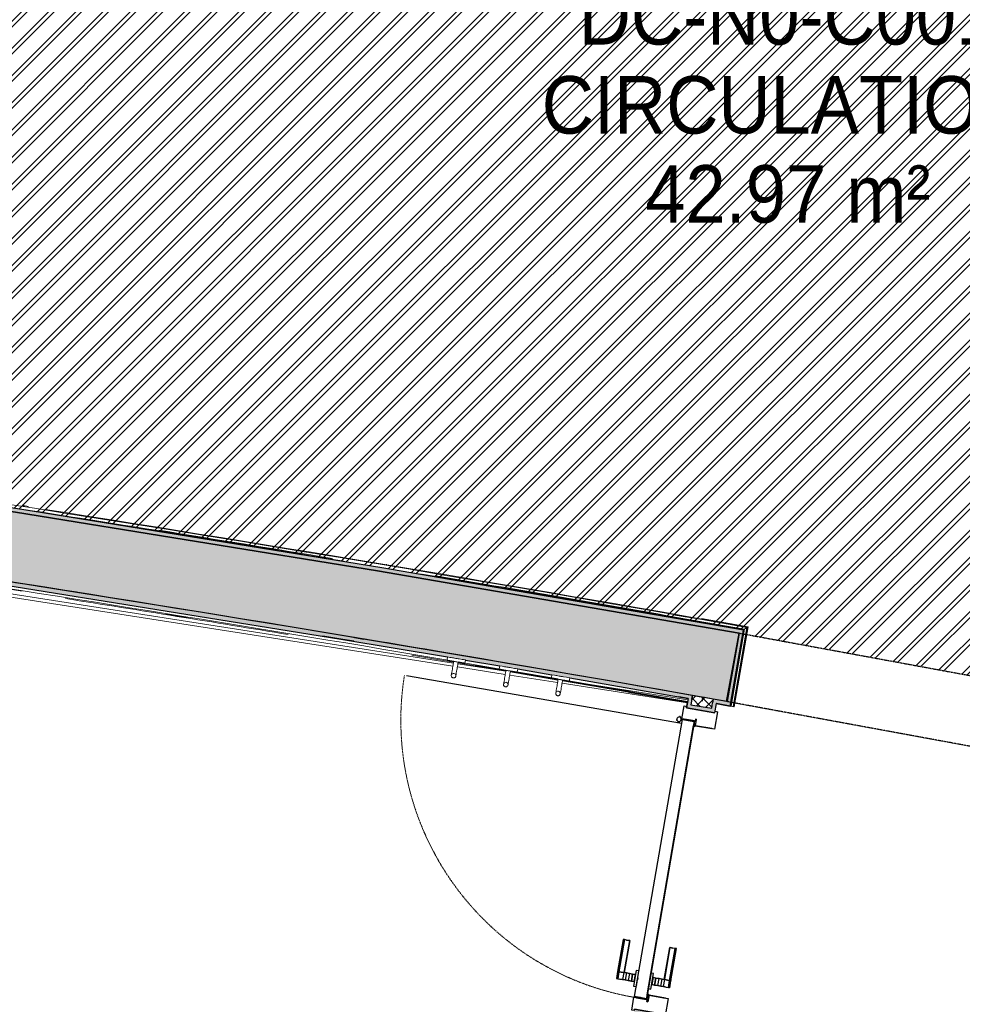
# Model space of a CAD drawing. Header units: centimetres. Extents: x -2631 to 8345, y -3715 to 485.
# Tile 21 of 82: x -122 to 190, y -2578 to -2252. Entities that reach past the tile are written whole.
import ezdxf

# ---------------------------------------------------------------- set-up
doc = ezdxf.new("R2010")
doc.units = ezdxf.units.CM
doc.linetypes.add('Tiret', pattern=[0.25, 0.125, -0.125])
doc.linetypes.add('Tiret_2_', pattern=[0.25, 0.125, -0.125])
for name, color, linetype, lineweight in [('0-1', 7, 'Continuous', 5), ('A-DOOR', 7, 'Continuous', 25), ('A-DOOR-FRAM', 7, 'Continuous', 25), ('ANNOTATIONS-1', 7, 'Continuous', 25), ('ANNOTATIONS-2', 7, 'Continuous', 18), ('EQUI_SPE', 7, 'Continuous', 18), ('HACHURE_C-3', 7, 'Continuous', 18), ('MOBILIER', 7, 'Continuous', 18), ('MUR_C', 7, 'Continuous', 25), ('PORTE', 7, 'Continuous', 25), ('PORTE-1', 7, 'Continuous', 18), ('PORTE-Cadre-meneau', 7, 'Continuous', 25), ('PORTE-panneau', 7, 'Continuous', 25), ('SERRU', 7, 'Continuous', 18), ('SERRU-traverse', 7, 'Continuous', 18), ('SOL', 7, 'Continuous', 25)]:
    doc.layers.add(name, color=color, linetype=linetype, lineweight=lineweight)
for name, color, linetype, lineweight, true_color in [('ANNOTATIONS-4', 6, 'Continuous', 18, 0xff00ff), ('ETIQUETTE-1', 9, 'Continuous', 30, 0x808080), ('HACHURE_C-1', 7, 'Continuous', 25, 0xdadada), ('HACHURE_C-2', 7, 'Continuous', 5, 0xdadada), ('HACHURE_C-4', 7, 'Continuous', 25, 0x787878), ('PORTE-2', 7, 'Tiret', 18, 0x000080), ('PORTE-8', 5, 'Continuous', 25, 0x0000ff), ('PORTE-9', 5, 'Tiret_2_', 25, 0x0000ff)]:
    doc.layers.add(name, color=color, linetype=linetype, lineweight=lineweight, true_color=true_color)
doc.styles.add('Arial', font='arial.ttf', dxfattribs={"width": 0.9, "height": 19})

# ---------------------------------------------------------------- blocks, each defined once
blk = doc.blocks.new('PRT_SIMPLE_HUI_58x68x48 - PRT_BOIS_1V_930x2040x40-552383-2021_015_1114_DCE_1_50_Sols Chape')
at = {"layer": 'ANNOTATIONS-1'}
h = blk.add_hatch(color=256, dxfattribs=at)
h.paths.add_polyline_path([(-48.38, 0.97), (-48.38, 1.28), (-50.01, 1.45), (-50.05, 1.45), (-50.03, 1.32), (-49.57, 1.32), (-48.51, 1.17), (-48.45, 1.07)])
h.paths.add_polyline_path([(-50.85, 0.8), (-48.85, 0.8), (-48.38, 0.97), (-48.51, 1.06), (-48.87, 0.93), (-50.52, 0.97), (-50.52, 1.02), (-50.2, 1.08), (-50.2, 1.15), (-50.85, 1.15), (-50.85, 0.87)])
h = blk.add_hatch(color=256, dxfattribs=at)
h.paths.add_polyline_path([(41.38, 0.97), (41.89, 0.8), (43.85, 0.8), (43.85, 1.15), (43.2, 1.15), (43.22, 1.02), (43.52, 1.02), (43.52, 0.93), (41.82, 0.95), (41.51, 1.06)])
h.paths.add_polyline_path([(41.38, 0.97), (41.51, 1.17), (42.61, 1.32), (43.05, 1.32), (43.05, 1.45), (42.3, 1.41), (41.38, 1.28), (41.38, 1.04)])
at = {"layer": 'A-DOOR'}
for p, q in [((-49.95, 5.45), (43.05, 5.45)), ((-49.95, 1.45), (-49.95, 5.45)), ((43.05, 5.45), (43.05, 1.45)), ((43.05, 1.45), (-49.95, 1.45))]:
    blk.add_line(p, q, dxfattribs=at)
at = {"layer": 'A-DOOR-FRAM'}
for p, q in [((-54.5, 5.6), (-50.2, 5.6)), ((-54.5, 4.75), (-54.5, 5.6)), ((-54.04, 4.75), (-54.5, 4.75)), ((-54.04, -4.75), (-54.04, 4.75)), ((-50.2, 5.6), (-50.2, 1.15)), ((43.2, 5.6), (47.5, 5.6)), ((43.2, 1.15), (43.2, 5.6)), ((47.03, 4.75), (47.03, -4.75)), ((47.5, 4.75), (47.03, 4.75)), ((47.5, 5.6), (47.5, 4.75)), ((-50.85, 1.15), (-50.85, 0.8)), ((-50.2, 1.15), (-50.85, 1.15)), ((-50.85, 0.8), (-48.7, 0.8)), ((-48.7, 0.8), (-48.7, -5.6)), ((41.7, -5.6), (41.7, 0.8)), ((41.7, 0.8), (43.85, 0.8)), ((43.85, 1.15), (43.2, 1.15)), ((43.85, 0.8), (43.85, 1.15)), ((-54.5, -4.75), (-54.04, -4.75)), ((-54.5, -5.6), (-54.5, -4.75)), ((-48.7, -5.6), (-54.5, -5.6)), ((47.5, -5.6), (41.7, -5.6)), ((47.03, -4.75), (47.5, -4.75)), ((47.5, -4.75), (47.5, -5.6))]:
    blk.add_line(p, q, dxfattribs=at)
at = {"layer": 'ANNOTATIONS-2'}
for p, q in [((-50.85, 1.15), (-50.2, 1.15)), ((-50.85, 0.8), (-50.85, 1.15)), ((-48.85, 0.8), (-50.85, 0.8)), ((-50.52, 1.02), (-50.52, 0.93)), ((-50.2, 1.02), (-50.52, 1.02)), ((-50.52, 0.93), (-48.87, 0.93)), ((-50.2, 1.15), (-50.2, 1.02)), ((-50.05, 1.45), (-49.6, 1.45)), ((-50.05, 1.32), (-50.05, 1.45)), ((-49.61, 1.32), (-50.05, 1.32)), ((-48.51, 1.17), (-49.61, 1.32)), ((-49.6, 1.45), (-48.38, 1.28)), ((-48.87, 0.93), (-48.51, 1.06)), ((-48.38, 0.97), (-48.85, 0.8)), ((-48.51, 1.06), (-48.51, 1.17)), ((-48.38, 1.28), (-48.38, 0.97)), ((41.38, 1.28), (42.6, 1.45)), ((41.38, 0.97), (41.38, 1.28)), ((41.85, 0.8), (41.38, 0.97)), ((42.61, 1.32), (41.51, 1.17)), ((41.51, 1.17), (41.51, 1.06)), ((41.51, 1.06), (41.87, 0.93)), ((43.85, 0.8), (41.85, 0.8)), ((41.87, 0.93), (43.52, 0.93)), ((42.6, 1.45), (43.05, 1.45)), ((43.05, 1.32), (42.61, 1.32)), ((43.05, 1.45), (43.05, 1.32)), ((43.2, 1.15), (43.85, 1.15)), ((43.2, 1.02), (43.2, 1.15)), ((43.52, 1.02), (43.2, 1.02)), ((43.52, 0.93), (43.52, 1.02)), ((43.85, 1.15), (43.85, 0.8))]:
    blk.add_line(p, q, dxfattribs=at)
at = {"layer": 'EQUI_SPE'}
for p, q in [((43.05, 5.45), (40.35, 5.45)), ((43.05, 4.05), (43.05, 5.45))]:
    blk.add_line(p, q, dxfattribs=at)
at = {"layer": 'PORTE'}
for p, q in [((-42.71, 12.4), (-45.06, 12.4)), ((-45.06, 12.4), (-45.06, 12.35)), ((-45.06, 12.35), (-45.06, 11.94)), ((-45.06, 12.35), (-45.06, 11.94)), ((-42.71, 12.35), (-45.06, 12.35)), ((-42.71, 12.35), (-45.06, 12.35)), ((-45.06, 11.94), (-45.06, 11.23)), ((-45.06, 11.94), (-45.06, 11.23)), ((-42.71, 11.94), (-45.06, 11.94)), ((-45.06, 10.3), (-45.06, 11.23)), ((-45.06, 11.23), (-45.06, 10.3)), ((-45.06, 9.46), (-45.06, 10.3)), ((-45.06, 10.3), (-45.06, 9.46)), ((-42.71, 10.3), (-45.06, 10.3)), ((-42.71, 10.3), (-45.06, 10.3)), ((-31.96, 12.4), (-42.71, 12.4)), ((-42.71, 12.4), (-42.71, 12.35)), ((-42.71, 12.35), (-42.71, 12.4)), ((-42.71, 12.35), (-42.71, 11.94)), ((-42.71, 12.35), (-42.71, 11.94)), ((-31.96, 12.35), (-42.71, 12.35)), ((-31.96, 12.35), (-42.71, 12.35)), ((-42.71, 11.94), (-42.71, 12.35)), ((-42.71, 11.94), (-42.71, 12.35)), ((-42.71, 11.94), (-42.71, 11.23)), ((-42.71, 11.94), (-42.71, 11.23)), ((-31.96, 11.94), (-42.71, 11.94)), ((-42.71, 11.23), (-42.71, 11.94)), ((-42.71, 11.23), (-42.71, 11.94)), ((-42.71, 10.3), (-42.71, 11.23)), ((-42.71, 11.23), (-42.71, 10.3)), ((-42.71, 10.3), (-42.71, 11.23)), ((-42.71, 11.23), (-42.71, 10.3)), ((-42.71, 10.3), (-42.71, 10.18)), ((-42.71, 10.18), (-42.71, 10.3)), ((-31.96, 10.3), (-42.71, 10.3)), ((-31.96, 10.3), (-42.71, 10.3)), ((-42.71, 9.46), (-42.71, 10.3)), ((-42.71, 10.3), (-42.71, 9.46)), ((-31.96, 10.18), (-42.71, 10.18)), ((-42.71, 10.18), (-31.96, 10.18)), ((-31.96, 12.35), (-31.96, 12.4)), ((-31.96, 11.94), (-31.96, 12.35)), ((-31.96, 11.94), (-31.96, 12.35)), ((-31.96, 11.23), (-31.96, 11.94)), ((-31.96, 11.23), (-31.96, 11.94)), ((-31.96, 10.3), (-31.96, 11.23)), ((-31.96, 11.23), (-31.96, 10.3)), ((-31.96, 10.3), (-31.96, 10.18)), ((-31.96, 10.18), (-31.96, 10.3)), ((-45.06, 8.42), (-45.06, 9.46)), ((-45.06, 9.46), (-45.06, 8.42)), ((-42.71, 9.46), (-45.06, 9.46)), ((-42.71, 9.46), (-45.06, 9.46)), ((-45.06, 7.34), (-45.06, 8.42)), ((-45.06, 8.42), (-45.06, 7.34)), ((-42.71, 8.42), (-45.06, 8.42)), ((-42.71, 8.42), (-45.06, 8.42)), ((-45.06, 7.34), (-45.06, 6.5)), ((-45.06, 6.5), (-45.06, 7.34)), ((-42.71, 7.34), (-45.06, 7.34)), ((-45.06, 7.34), (-42.71, 7.34)), ((-42.71, 8.42), (-42.71, 9.46)), ((-42.71, 9.46), (-42.71, 8.42)), ((-42.71, 7.34), (-42.71, 8.42)), ((-42.71, 8.42), (-42.71, 7.34)), ((-42.71, 7.34), (-42.71, 6.5)), ((-42.71, 6.5), (-42.71, 7.34)), ((-49.95, 4.25), (-49.95, 4)), ((-49.95, 2.65), (-49.95, 4.25)), ((-49.95, 4), (-49.95, 2.9)), ((-49.95, 3.92), (-49.95, 3.63)), ((-49.95, 3.45), (-49.95, 3.82)), ((-49.95, 3.4), (-49.95, 3.5)), ((-49.95, 3.15), (-49.95, 3.45)), ((-49.95, 3.27), (-49.95, 2.98)), ((-46.56, 6.35), (-46.56, 5.45)), ((-41.34, 6.35), (-46.56, 6.35)), ((-41.34, 6.35), (-46.56, 6.35)), ((-46.56, 6.35), (-46.56, 5.45)), ((-41.34, 6.35), (-46.56, 6.35)), ((-41.34, 6.35), (-46.56, 6.35)), ((-46.56, 5.45), (-45.85, 5.45)), ((-46.56, 5.45), (-45.85, 5.45)), ((-46.56, 5.45), (-45.85, 5.45)), ((-46.56, 5.45), (-45.85, 5.45)), ((-45.8, 5.45), (-41.34, 5.45)), ((-45.8, 5.45), (-41.34, 5.45)), ((-45.8, 5.45), (-41.34, 5.45)), ((-45.8, 5.45), (-41.34, 5.45)), ((-45.06, 6.5), (-45.06, 6.4)), ((-45.06, 6.4), (-42.71, 6.4)), ((-44.3, 6.35), (-43.6, 6.35)), ((-44.3, 6.35), (-43.6, 6.35)), ((-43.6, 5.45), (-44.3, 5.45)), ((-43.6, 5.45), (-44.3, 5.45)), ((-42.71, 6.4), (-42.71, 6.5)), ((-41.34, 5.45), (-41.34, 6.35)), ((-41.34, 5.45), (-41.34, 6.35)), ((43.05, 4.25), (43.05, 2.65)), ((43.05, 4), (43.05, 4.25)), ((43.05, 2.9), (43.05, 4)), ((43.05, 3.63), (43.05, 3.92)), ((43.05, 3.82), (43.05, 3.45)), ((43.05, 3.5), (43.05, 3.4)), ((43.05, 3.45), (43.05, 3.34)), ((43.05, 3.31), (43.05, 3.15)), ((43.05, 2.98), (43.05, 3.27)), ((-49.95, 2.9), (-49.95, 2.65)), ((-46.56, 1.45), (-46.56, 0.55)), ((-41.34, 1.45), (-46.56, 1.45)), ((-41.34, 1.45), (-46.56, 1.45)), ((-46.56, 1.45), (-46.56, 0.55)), ((-41.34, 1.45), (-46.56, 1.45)), ((-41.34, 1.45), (-46.56, 1.45)), ((-46.56, 0.55), (-41.34, 0.55)), ((-46.56, 0.55), (-41.34, 0.55)), ((-46.56, 0.55), (-41.34, 0.55)), ((-46.56, 0.55), (-41.34, 0.55)), ((-42.71, 0.5), (-45.06, 0.5)), ((-45.06, 0.5), (-45.06, 0.4)), ((-45.06, -0.44), (-45.06, 0.4)), ((-45.06, 0.4), (-45.06, -0.44)), ((-44.3, 1.45), (-43.6, 1.45)), ((-44.3, 1.45), (-43.6, 1.45)), ((-43.6, 0.55), (-44.3, 0.55)), ((-43.6, 0.55), (-44.3, 0.55)), ((-42.71, 0.4), (-42.71, 0.5)), ((-42.71, -0.44), (-42.71, 0.4)), ((-42.71, 0.4), (-42.71, -0.44)), ((-41.34, 0.55), (-41.34, 1.45)), ((-41.34, 0.55), (-41.34, 1.45)), ((43.05, 2.65), (43.05, 2.9)), ((-45.06, -0.44), (-45.06, -1.52)), ((-45.06, -1.52), (-45.06, -0.44)), ((-45.06, -0.44), (-42.71, -0.44)), ((-42.71, -0.44), (-45.06, -0.44)), ((-45.06, -1.52), (-45.06, -2.56)), ((-45.06, -2.56), (-45.06, -1.52)), ((-45.06, -1.52), (-42.71, -1.52)), ((-45.06, -1.52), (-42.71, -1.52)), ((-45.06, -2.56), (-45.06, -3.4)), ((-45.06, -3.4), (-45.06, -2.56)), ((-45.06, -2.56), (-42.71, -2.56)), ((-45.06, -2.56), (-42.71, -2.56)), ((-42.71, -0.44), (-42.71, -1.52)), ((-42.71, -1.52), (-42.71, -0.47)), ((-42.71, -1.52), (-42.71, -2.56)), ((-42.71, -2.56), (-42.71, -1.52)), ((-42.71, -2.56), (-42.71, -3.4)), ((-42.71, -3.4), (-42.71, -2.56)), ((-45.06, -3.4), (-45.06, -4.33)), ((-45.06, -4.33), (-45.06, -3.4)), ((-45.06, -3.4), (-42.71, -3.4)), ((-45.06, -3.4), (-42.71, -3.4)), ((-45.06, -4.33), (-45.06, -5.04)), ((-45.06, -4.33), (-45.06, -5.04)), ((-45.06, -5.04), (-45.06, -5.45)), ((-45.06, -5.04), (-45.06, -5.45)), ((-45.06, -5.04), (-42.71, -5.04)), ((-45.06, -5.45), (-45.06, -5.5)), ((-45.06, -5.45), (-42.71, -5.45)), ((-45.06, -5.45), (-42.71, -5.45)), ((-45.06, -5.5), (-42.71, -5.5)), ((-42.71, -3.4), (-42.71, -3.28)), ((-42.71, -3.28), (-42.71, -3.4)), ((-42.71, -3.28), (-31.96, -3.28)), ((-31.96, -3.28), (-42.71, -3.28)), ((-42.71, -3.4), (-42.71, -4.33)), ((-42.71, -4.33), (-42.71, -3.4)), ((-42.71, -3.4), (-31.96, -3.4)), ((-42.71, -3.4), (-31.96, -3.4)), ((-42.71, -3.4), (-42.71, -4.33)), ((-42.71, -4.33), (-42.71, -3.4)), ((-42.71, -4.33), (-42.71, -5.04)), ((-42.71, -4.33), (-42.71, -5.04)), ((-42.71, -5.04), (-42.71, -4.33)), ((-42.71, -5.04), (-42.71, -4.33)), ((-42.71, -5.04), (-42.71, -5.45)), ((-42.71, -5.04), (-42.71, -5.45)), ((-42.71, -5.04), (-31.96, -5.04)), ((-42.71, -5.45), (-42.71, -5.04)), ((-42.71, -5.45), (-42.71, -5.04)), ((-42.71, -5.45), (-42.71, -5.5)), ((-42.71, -5.45), (-31.96, -5.45)), ((-42.71, -5.45), (-31.96, -5.45)), ((-42.71, -5.5), (-42.71, -5.45)), ((-42.71, -5.5), (-31.96, -5.5)), ((-31.96, -3.4), (-31.96, -3.28)), ((-31.96, -3.28), (-31.96, -3.4)), ((-31.96, -3.4), (-31.96, -4.33)), ((-31.96, -4.33), (-31.96, -3.4)), ((-31.96, -5.04), (-31.96, -4.33)), ((-31.96, -5.04), (-31.96, -4.33)), ((-31.96, -5.45), (-31.96, -5.04)), ((-31.96, -5.45), (-31.96, -5.04)), ((-31.96, -5.5), (-31.96, -5.45))]:
    blk.add_line(p, q, dxfattribs=at)
for radius, start, end in [(0.912, 159.6664, 180), (0.912, 159.6664, 180), (0.912, 168.0503, 180), (0.912, 168.0503, 180), (0.912, 168.0503, 180), (0.912, 168.0503, 180), (0.912, 168.0503, 180), (0.912, 168.0503, 180), (0.912, 180, 204.1792), (0.912, 180, 204.1792), (0.912, 180, 204.1792), (0.912, 180, 204.1792), (0.912, 180, 204.1792), (0.912, 180, 204.1792), (0.912, 180, 204.1792), (0.912, 180, 204.1792), (0.75, 360, 180), (0.75, 0, 180), (0.75, 180, 360), (0.75, 180, 326.4663), (0.912, 111.9887, 120), (0.912, 111.9887, 120), (0.75, 330, 0), (0.912, 335.8208, 0), (0.912, 335.8208, 0), (0.912, 335.8208, 0), (0.912, 335.8208, 0), (0.912, 335.8208, 0), (0.912, 335.8208, 0), (0.912, 335.8208, 0), (0.912, 335.8208, 0), (0.912, 240, 248.0113), (0.912, 240, 248.0113), (0.912, 240, 248.0113), (0.912, 240, 248.0113), (0.912, 240, 248.0113), (0.912, 240, 248.0113), (0.912, 240, 248.0113), (0.912, 240, 248.0113), (0.912, 291.9887, 300), (0.912, 291.9887, 300), (0.912, 291.9887, 300), (0.912, 291.9887, 300), (0.912, 291.9887, 300), (0.912, 291.9887, 300), (0.912, 291.9887, 300), (0.912, 291.9887, 300)]:
    blk.add_arc((42.9, 6.55), radius, start, end, dxfattribs=at)
at = {"layer": 'PORTE-2'}
blk.add_arc((42.8, 5.45), 93, 90.6808, 180, dxfattribs=at)
at = {"layer": 'PORTE-Cadre-meneau'}
for p, q in [((-54.5, 4.75), (-54.04, 4.75)), ((-54.04, 4.75), (-54.04, -4.68)), ((-50.2, 1.15), (-50.2, 4.75)), ((43.2, 4.75), (43.2, 1.15)), ((47.03, 4.75), (47.5, 4.75)), ((47.03, -4.68), (47.03, 4.75)), ((-50.85, 1.15), (-50.2, 1.15)), ((-50.85, 0.8), (-50.85, 1.15)), ((-48.7, 0.8), (-50.85, 0.8)), ((-48.7, -4.68), (-48.7, 0.8)), ((41.7, 0.8), (41.7, -4.68)), ((41.7, 0.8), (43.85, 0.8)), ((43.85, 1.15), (43.2, 1.15)), ((43.85, 1.15), (43.85, 0.8))]:
    blk.add_line(p, q, dxfattribs=at)
at = {"layer": 'PORTE-panneau'}
for p, q in [((41.7, 5.45), (41.7, 97.75)), ((-49.95, 2.65), (-49.95, 4.25)), ((43.05, 4.25), (43.05, 2.65)), ((43.05, 1.45), (-49.95, 1.45))]:
    blk.add_line(p, q, dxfattribs=at)
blk = doc.blocks.new('Garde-corps - Garde-corps-508898-2021_015_1114_DCE_1_50_Sols Chape')
at = {"layer": 'SERRU-traverse'}
for p, q in [((-118.78, -2413), (-120.96, -2412.66)), ((-120.05, -2412.97), (-120.71, -2412.86)), ((-0.45, -2432.17), (-0.49, -2432.16)), ((38.11, -2440.05), (28.96, -2438.61)), ((56.23, -2442.9), (49.5, -2441.84)), ((119.05, -2452.78), (94.8, -2448.96)), ((117.84, -2453.63), (97.96, -2450.51)), ((119.05, -2452.78), (103.62, -2450.04)), ((113.46, -2479.05), (117.84, -2453.63)), ((113.46, -2479.05), (117.84, -2453.63)), ((114.16, -2479.17), (118.66, -2453.05)), ((114.33, -2479.2), (118.86, -2452.91)), ((114.49, -2479.23), (119.05, -2452.78)), ((113.16, -2479), (117.49, -2453.87)), ((117.49, -2453.87), (113.16, -2479)), ((113.16, -2479), (113.85, -2479.12)), ((113.16, -2479), (113.46, -2479.05)), ((114.16, -2479.17), (113.46, -2479.05)), ((113.85, -2479.12), (114.49, -2479.23)), ((114.33, -2479.2), (114.16, -2479.17)), ((114.33, -2479.2), (114.49, -2479.23))]:
    blk.add_line(p, q, dxfattribs=at)
at = {"layer": 'SERRU-traverse', "flags": 128}
for points in [[(117.49, -2453.87), (117.9, -2453.59), (118.3, -2453.3)], [(118.66, -2453.05), (118.25, -2453.34), (117.84, -2453.63)]]:
    blk.add_lwpolyline(points, dxfattribs=at)
at = {"layer": 'SERRU-traverse'}
for radius, start, end in [(11800.64, 79.92167, 83.454356), (11799.62, 80.580755, 81.627467), (11799.62, 80.580755, 81.627467), (11800.81, 79.920828, 81.063188), (11799.92, 80.596188, 80.878383), (11799.62, 79.926561, 80.449917), (11799.62, 80.321044, 80.449917), (11799.92, 79.925111, 80.427587), (11799.62, 79.926561, 80.314611)]:
    blk.add_arc((-1946.38, -14071.6), radius, start, end, dxfattribs=at)
for points, knots in [([(117.84, -2453.63), (117.84, -2453.63), (117.84, -2453.63), (117.83, -2453.63), (117.83, -2453.64), (117.82, -2453.64), (117.81, -2453.65), (117.8, -2453.65), (117.79, -2453.66), (117.78, -2453.67), (117.77, -2453.68), (117.76, -2453.69), (117.74, -2453.69), (117.73, -2453.7), (117.72, -2453.71), (117.7, -2453.72), (117.69, -2453.73), (117.67, -2453.75), (117.65, -2453.76), (117.61, -2453.79), (117.56, -2453.82), (117.51, -2453.86), (117.49, -2453.87)], [0, 0, 0, 0, 0.071429, 0.107143, 0.142857, 0.178571, 0.214286, 0.25, 0.285714, 0.321429, 0.357143, 0.392857, 0.428571, 0.464286, 0.5, 0.535714, 0.571429, 0.607143, 0.642857, 0.714286, 0.857143, 1, 1, 1, 1]), ([(119.05, -2452.78), (119.05, -2452.78), (119.05, -2452.78), (119.04, -2452.78), (119.03, -2452.79), (119.01, -2452.8), (119, -2452.81), (118.98, -2452.83), (118.96, -2452.84), (118.93, -2452.86), (118.91, -2452.87), (118.89, -2452.89), (118.87, -2452.9), (118.86, -2452.91)], [0.075, 0.075, 0.075, 0.075, 0.15, 0.2125, 0.275, 0.35, 0.425, 0.5, 0.6, 0.7, 0.775, 0.85, 1, 1, 1, 1])]:
    blk.add_open_spline(points, degree=3, knots=knots, dxfattribs=at)
blk = doc.blocks.new('Garde-corps - Garde-corps-509925-2021_015_1114_DCE_1_50_Sols Chape')
at = {"layer": 'SERRU-traverse'}
for p, q in [((-360.68, -2405.04), (21.64, -2464.8)), ((-359.78, -2406.23), (21.47, -2465.84)), ((-127.76, -2439.97), (-120.96, -2441.04)), ((-73.31, -2448.62), (-66.24, -2449.76)), ((-21.56, -2455.87), (-11.24, -2457.59)), ((-11.24, -2457.59), (-21.56, -2455.87)), ((7.93, -2462.17), (21.69, -2464.49)), ((22.95, -2466.07), (38.77, -2468.54)), ((23.12, -2465.04), (38.94, -2467.51)), ((23.17, -2464.74), (38.96, -2467.43)), ((23.23, -2464.41), (39.01, -2467.1)), ((28.79, -2465.53), (38.99, -2467.27)), ((40.25, -2468.77), (56.06, -2471.25)), ((40.43, -2467.74), (56.24, -2470.21)), ((40.44, -2467.69), (56.2, -2470.4)), ((40.46, -2467.52), (56.23, -2470.23)), ((40.49, -2467.35), (56.26, -2470.06)), ((57.54, -2471.48), (98.96, -2477.95)), ((57.72, -2470.44), (99.14, -2476.92)), ((96.19, -2476), (99.21, -2476.53)), ((99.21, -2476.53), (96.19, -2476))]:
    blk.add_line(p, q, dxfattribs=at)
for radius, start, end in [(11773.11, 80.376571, 82.256375), (11772.77, 80.646196, 81.009486), (11772.77, 79.994872, 80.198876), (11772.94, 79.994875, 80.198876), (11773.11, 79.994879, 80.198719)]:
    blk.add_arc((-1946.38, -14071.6), radius, start, end, dxfattribs=at)
blk = doc.blocks.new('72_PATERE_HEWI SERIE 477 - Colour - 92 Anthracite grey-566101-2021_015_1114_DCE_1_50_Sols Chape')
at = {"layer": 'ANNOTATIONS-2'}
for p, q in [((-1039.84, -1877.69), (-1039.86, -1877.81)), ((-1039.79, -1877.56), (-1039.84, -1877.69)), ((-1039.73, -1877.45), (-1039.79, -1877.56)), ((-1039.64, -1877.35), (-1039.73, -1877.45)), ((-1039.54, -1877.27), (-1039.64, -1877.35)), ((-1039.43, -1877.2), (-1039.54, -1877.27)), ((-1039.26, -1877.15), (-1039.43, -1877.2)), ((-1039.11, -1877.14), (-1039.26, -1877.15)), ((-1038.49, -1877.2), (-1039.11, -1877.14)), ((-1039.11, -1877.14), (-1038.77, -1877.22)), ((-1038.77, -1877.22), (-1039.11, -1877.14)), ((-1038.77, -1877.22), (-1038.54, -1877.41)), ((-1038.54, -1877.41), (-1038.77, -1877.22)), ((-1038.54, -1877.41), (-1038.4, -1877.68)), ((-1038.4, -1877.68), (-1038.54, -1877.41)), ((-1038.12, -1877.23), (-1038.49, -1877.2)), ((-1038.4, -1877.68), (-1038.37, -1877.96)), ((-1038.37, -1877.96), (-1038.4, -1877.68)), ((-1037.46, -1877.3), (-1038.12, -1877.23)), ((-1037.03, -1877.34), (-1037.46, -1877.3)), ((-1036.59, -1877.39), (-1037.03, -1877.34)), ((-1036.16, -1877.43), (-1036.59, -1877.39)), ((-1035.72, -1877.47), (-1036.16, -1877.43)), ((-1035.29, -1877.52), (-1035.72, -1877.47)), ((-1034.85, -1877.56), (-1035.29, -1877.52)), ((-1034.42, -1877.6), (-1034.85, -1877.56)), ((-1034.36, -1877.08), (-1034.51, -1878.55)), ((-1034.44, -1877.82), (-1034.42, -1877.6)), ((-1034.28, -1876.26), (-1034.36, -1877.08)), ((-1034.23, -1875.77), (-1034.28, -1876.26)), ((-1034.22, -1875.62), (-1034.23, -1875.77)), ((-1034.21, -1875.51), (-1034.22, -1875.62)), ((-1034.04, -1875.38), (-1034.21, -1875.51)), ((-1033.1, -1875.47), (-1034.04, -1875.38)), ((-1033.33, -1877.83), (-1033.29, -1877.44)), ((-1033.29, -1877.44), (-1033.26, -1877.07)), ((-1033.26, -1877.07), (-1033.22, -1876.72)), ((-1033.22, -1876.72), (-1033.18, -1876.28)), ((-1033.18, -1876.28), (-1033.1, -1875.47)), ((-1039.86, -1877.81), (-1039.86, -1877.94)), ((-1039.86, -1877.94), (-1039.84, -1878.07)), ((-1039.84, -1878.07), (-1039.8, -1878.2)), ((-1039.8, -1878.2), (-1039.74, -1878.31)), ((-1039.74, -1878.31), (-1039.65, -1878.41)), ((-1039.65, -1878.41), (-1039.55, -1878.5)), ((-1039.55, -1878.5), (-1039.44, -1878.56)), ((-1039.44, -1878.56), (-1039.33, -1878.61)), ((-1039.33, -1878.61), (-1039.19, -1878.63)), ((-1038.91, -1878.61), (-1039.19, -1878.63)), ((-1039.19, -1878.63), (-1038.91, -1878.61)), ((-1039.19, -1878.63), (-1038.63, -1878.69)), ((-1038.64, -1878.47), (-1038.91, -1878.61)), ((-1038.91, -1878.61), (-1038.64, -1878.47)), ((-1038.45, -1878.23), (-1038.64, -1878.47)), ((-1038.64, -1878.47), (-1038.45, -1878.23)), ((-1038.63, -1878.69), (-1038.27, -1878.73)), ((-1038.37, -1877.96), (-1038.45, -1878.23)), ((-1038.45, -1878.23), (-1038.37, -1877.96)), ((-1038.27, -1878.73), (-1037.61, -1878.79)), ((-1037.61, -1878.79), (-1037.18, -1878.83)), ((-1037.18, -1878.83), (-1036.74, -1878.88)), ((-1036.74, -1878.88), (-1036.31, -1878.92)), ((-1036.31, -1878.92), (-1035.87, -1878.96)), ((-1035.87, -1878.96), (-1035.43, -1879.01)), ((-1035.43, -1879.01), (-1035, -1879.05)), ((-1035, -1879.05), (-1034.56, -1879.09)), ((-1034.75, -1880.98), (-1034.76, -1881.07)), ((-1034.72, -1880.67), (-1034.75, -1880.98)), ((-1034.68, -1880.25), (-1034.72, -1880.67)), ((-1034.64, -1879.9), (-1034.68, -1880.25)), ((-1034.61, -1879.52), (-1034.64, -1879.9)), ((-1034.57, -1879.14), (-1034.61, -1879.52)), ((-1034.51, -1878.55), (-1034.57, -1879.14)), ((-1034.56, -1879.09), (-1034.54, -1878.88)), ((-1034.54, -1878.88), (-1034.52, -1878.61)), ((-1034.52, -1878.61), (-1034.49, -1878.35)), ((-1034.49, -1878.35), (-1034.46, -1878.08)), ((-1034.46, -1878.08), (-1034.44, -1877.82)), ((-1033.69, -1881.44), (-1033.62, -1880.76)), ((-1033.62, -1880.76), (-1033.58, -1880.37)), ((-1033.58, -1880.37), (-1033.48, -1879.34)), ((-1033.48, -1879.34), (-1033.44, -1878.96)), ((-1033.44, -1878.96), (-1033.42, -1878.7)), ((-1033.42, -1878.7), (-1033.39, -1878.46)), ((-1033.39, -1878.46), (-1033.37, -1878.21)), ((-1033.37, -1878.21), (-1033.33, -1877.83)), ((-1034.76, -1881.07), (-1034.77, -1881.17)), ((-1034.77, -1881.17), (-1034.64, -1881.35)), ((-1034.64, -1881.35), (-1034.16, -1881.39)), ((-1034.16, -1881.39), (-1033.69, -1881.44))]:
    blk.add_line(p, q, dxfattribs=at)
blk = doc.blocks.new('B02_ARC_rvt-1-2021_015_1114_DCE_1_50_Sols Chape')
at = {"layer": 'HACHURE_C-1'}
for points in [[(117.28, -2455.1), (117.49, -2453.87), (-5.35, -2432.73), (-123.12, -2413.7), (-242.99, -2395.58), (-363.05, -2378.69), (-483.27, -2363.04), (-603.52, -2348.63), (-603.65, -2349.88), (-481.89, -2364.47), (-361.65, -2380.14), (-241.59, -2397.05), (-120.96, -2415.3), (-2, -2434.55), (116.66, -2454.99)], [(100.43, -2476.75), (100.65, -2475.52), (-15.56, -2455.61), (-130.51, -2437.08), (-245.64, -2419.69), (-360.77, -2403.47), (-360.94, -2404.71), (-245.15, -2421.03), (-129.7, -2438.47), (-14.43, -2457.06), (19.68, -2462.91), (19.7, -2462.79), (25.62, -2463.79), (25.62, -2463.92), (36.94, -2465.86), (36.97, -2465.72), (42.88, -2466.74), (42.88, -2466.88), (54.19, -2468.82), (54.22, -2468.68), (60.13, -2469.7), (60.13, -2469.84), (99.82, -2476.64)], [(113.37, -2477.77), (117.28, -2455.1), (116.05, -2454.88), (112.14, -2477.55), (112.76, -2477.66)], [(113.16, -2479), (113.37, -2477.77), (107.54, -2476.73), (107.33, -2477.97), (112.76, -2478.93)]]:
    blk.add_hatch(color=256, dxfattribs=at).paths.add_polyline_path(points)
h = blk.add_hatch(color=256, dxfattribs=at)
h.paths.add_polyline_path([(-4.68, -3086.85), (82.54, -2580.64), (85.98, -2581.24), (86.2, -2580), (81.52, -2579.2), (-5.91, -3086.64), (-5.29, -3086.74)])
h.paths.add_polyline_path([(103.36, -2480.4), (103.57, -2479.17), (100.12, -2478.57), (100.43, -2476.75), (99.2, -2476.53), (98.68, -2479.59), (103.03, -2480.35)])
at = {"layer": 'HACHURE_C-2'}
h = blk.add_hatch(color=256, dxfattribs=at)
h.paths.add_polyline_path([(3.45, -3088.25), (88.61, -2593.99), (87.38, -2593.76), (2.22, -3088.04), (2.84, -3088.14)])
h.paths.add_polyline_path([(89.79, -2587.1), (90.88, -2580.81), (86.2, -2580), (85.98, -2581.24), (89.43, -2581.83), (88.57, -2586.86), (89.43, -2587.03)])
h.paths.add_polyline_path([(108.04, -2481.21), (108.56, -2478.18), (107.33, -2477.97), (107.02, -2479.76), (103.57, -2479.17), (103.36, -2480.4), (107.02, -2481.03)])
at = {"layer": 'HACHURE_C-3'}
h = blk.add_hatch(dxfattribs=at)
h.set_pattern_fill('FP_1', color=256, style=0, pattern_type=2)
h.set_pattern_definition([(45, (0, 0), (-1.767767, 1.767767), []), (135, (0, 0), (-1.767767, -1.767767), [])])
h.paths.add_polyline_path([(1.8, -3090.5), (89.43, -2581.83), (82.54, -2580.64), (-5.1, -3089.31), (-1.65, -3089.91)])
h.paths.add_polyline_path([(107.02, -2479.76), (107.54, -2476.73), (100.65, -2475.52), (100.12, -2478.57), (105.82, -2479.56)])
at = {"layer": 'MUR_C'}
for p, q in [((116.05, -2454.88), (112.14, -2477.55)), ((113.37, -2477.77), (117.28, -2455.1)), ((117.28, -2455.1), (117.49, -2453.87)), ((25.62, -2463.79), (36.97, -2465.72)), ((42.88, -2466.73), (54.22, -2468.68)), ((60.13, -2469.7), (99.2, -2476.53)), ((99.2, -2476.53), (98.68, -2479.59)), ((100.65, -2475.52), (100.43, -2476.75)), ((100.43, -2476.75), (100.65, -2475.52)), ((103.88, -2477.36), (104.1, -2476.12)), ((104.1, -2476.12), (103.88, -2477.36)), ((107.54, -2476.73), (104.1, -2476.12)), ((98.68, -2479.59), (108.04, -2481.21)), ((100.43, -2476.75), (100.12, -2478.57)), ((100.12, -2478.57), (103.57, -2479.17)), ((103.57, -2479.17), (107.02, -2479.76)), ((107.02, -2479.76), (107.33, -2477.97)), ((107.54, -2476.73), (107.33, -2477.97)), ((112.14, -2477.55), (107.54, -2476.73)), ((108.04, -2481.21), (108.56, -2478.18)), ((108.56, -2478.18), (113.16, -2479)), ((113.16, -2479), (113.37, -2477.77))]:
    blk.add_line(p, q, dxfattribs=at)
at = {"layer": 'MUR_C', "flags": 128}
for points in [[(117.49, -2453.87), (-2, -2433.28), (-121.7, -2413.91), (-241.59, -2395.78), (-361.65, -2378.87), (-481.89, -2363.21), (-602.28, -2348.78)], [(-603.65, -2349.88), (-483.27, -2364.29), (-363.05, -2379.95), (-242.99, -2396.83), (-123.12, -2414.95), (-3.43, -2434.3), (116.05, -2454.88)], [(-360.94, -2404.71), (-245.64, -2420.95), (-130.51, -2438.34), (-15.56, -2456.87), (19.7, -2462.78)]]:
    blk.add_lwpolyline(points, dxfattribs=at)
at = {"layer": 'MUR_C'}
blk.add_arc((-1946.38, -14071.6), 11775.37, 79.971797, 82.261307, dxfattribs=at)
at = {"layer": 'SOL'}
for p, q in [((-21.56, -2455.87), (-15.56, -2456.87)), ((-15.56, -2456.87), (-21.56, -2455.87)), ((-21.56, -2455.87), (-15.56, -2456.87)), ((-15.56, -2456.87), (-21.56, -2455.87)), ((-15.56, -2456.87), (-11.24, -2457.59)), ((-11.24, -2457.59), (-15.56, -2456.87)), ((-15.56, -2456.87), (-11.24, -2457.59)), ((-11.24, -2457.59), (-15.56, -2456.87)), ((-11.01, -2456.36), (-7.95, -2456.87)), ((-7.95, -2456.87), (-11.01, -2456.36)), ((112.14, -2477.55), (116.05, -2454.88)), ((116.05, -2454.88), (112.14, -2477.55)), ((96.19, -2476), (99.2, -2476.53)), ((99.2, -2476.53), (96.19, -2476)), ((96.19, -2476), (99.2, -2476.53)), ((99.2, -2476.53), (96.19, -2476)), ((98.97, -2477.87), (98.68, -2479.59)), ((98.68, -2479.59), (98.97, -2477.87)), ((98.97, -2477.87), (98.68, -2479.59)), ((98.68, -2479.59), (98.97, -2477.88)), ((108.49, -2478.18), (113.1, -2478.99)), ((113.1, -2478.99), (108.49, -2478.18)), ((108.56, -2478.18), (113.1, -2478.99)), ((113.1, -2478.99), (108.56, -2478.18)), ((101.28, -2483.93), (85.42, -2575.98)), ((85.42, -2575.98), (101.28, -2483.93)), ((85.67, -2574.5), (101.02, -2485.41)), ((101.02, -2485.41), (85.67, -2574.5)), ((98.02, -2483.37), (101.28, -2483.93)), ((101.28, -2483.93), (98.02, -2483.37)), ((101.02, -2485.41), (101.15, -2485.43)), ((101.15, -2485.43), (101.02, -2485.41)), ((101.28, -2485.46), (101.47, -2485.49)), ((101.47, -2485.49), (101.28, -2485.46)), ((101.61, -2485.51), (107.07, -2486.45)), ((107.07, -2486.45), (101.61, -2485.51)), ((85.42, -2575.98), (82.17, -2575.42)), ((82.17, -2575.42), (85.42, -2575.98)), ((85.8, -2574.52), (85.67, -2574.5)), ((85.67, -2574.5), (85.8, -2574.52)), ((86.12, -2574.58), (85.93, -2574.54)), ((85.93, -2574.54), (86.12, -2574.58)), ((91.72, -2575.54), (86.26, -2574.6)), ((86.26, -2574.6), (91.72, -2575.54))]:
    blk.add_line(p, q, dxfattribs=at)
for centre, radius, start, end in [((-1946.38, -14071.6), 11799.62, 80.580756, 81.104111), ((-1946.38, -14071.6), 11799.62, 80.580756, 81.104111), ((-1946.45, -14071.59), 11799.62, 80.577078, 81.10378), ((-1946.45, -14071.59), 11799.62, 80.577078, 81.10378), ((-1946.38, -14071.6), 11775.37, 80.993356, 81.115803), ((-1946.38, -14071.6), 11775.37, 80.993356, 81.115803), ((-1946.45, -14071.59), 11799.62, 79.926561, 80.453594), ((-1946.45, -14071.59), 11799.62, 79.926561, 80.453594), ((-1946.38, -14071.6), 11799.62, 79.926891, 80.449916), ((-1946.38, -14071.6), 11799.62, 79.926891, 80.449916), ((-1946.38, -14071.6), 11775.37, 80.327155, 80.523916), ((-1946.38, -14071.6), 11775.37, 80.327155, 80.523916)]:
    blk.add_arc(centre, radius, start, end, dxfattribs=at)
at = {"layer": 'MOBILIER'}
for p, rotation in [((-1779.9, -1302.55), 86.0374654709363), ((-1760.9, -1302.82), 85.95222947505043), ((-1741.92, -1303.1), 85.86706850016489)]:
    blk.add_blockref('72_PATERE_HEWI SERIE 477 - Colour - 92 Anthracite grey-566101-2021_015_1114_DCE_1_50_Sols Chape', p, dxfattribs=dict(at, rotation=rotation))
at = {"layer": 'PORTE-1', "rotation": 80.22487919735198}
blk.add_blockref('PRT_SIMPLE_HUI_58x68x48 - PRT_BOIS_1V_930x2040x40-552383-2021_015_1114_DCE_1_50_Sols Chape', (95.37, -2526.75), dxfattribs=at)
at = {"layer": 'SERRU'}
for name in ['Garde-corps - Garde-corps-508898-2021_015_1114_DCE_1_50_Sols Chape', 'Garde-corps - Garde-corps-509925-2021_015_1114_DCE_1_50_Sols Chape']:
    blk.add_blockref(name, (0, 0), dxfattribs=at)
blk = doc.blocks.new('Ouverture en rectangle - Ouverture en rectangle _143x207_-3216767-2021_015_1114_DCE_1_50_Sols Chape')
at = {"layer": 'PORTE-9'}
for p, q in [((-71.5, 11.5), (71.5, 11.5)), ((71.5, -11.5), (-71.5, -11.5))]:
    blk.add_line(p, q, dxfattribs=at)
blk = doc.blocks.new('B02_DC_STR_rvt-1-2021_015_1114_DCE_1_50_Sols Chape')
at = {"layer": 'HACHURE_C-4'}
h = blk.add_hatch(color=256, dxfattribs=at)
h.paths.add_polyline_path([(276.99, -2508.03), (281.31, -2485.44), (256.69, -2480.73), (252.54, -2503.36), (272.96, -2507.26)])
h.paths.add_polyline_path([(111.89, -2477.51), (116.05, -2454.88), (-7.95, -2433.57), (-128, -2414.21), (-248.25, -2396.09), (-363.05, -2379.95), (-483.27, -2364.29), (-612.31, -2348.89), (-641.22, -2345.66), (-674.57, -2341.97), (-728.62, -2336.24), (-730.9, -2359.12), (-610.01, -2372.3), (-489.26, -2386.72), (-368.67, -2402.4), (-242.99, -2420.1), (-123.12, -2438.26), (-5.35, -2457.32), (110.26, -2477.22)])
h.paths.add_polyline_path([(-830.41, -2349.22), (-828.13, -2326.34), (-843.19, -2324.91), (-845.19, -2347.82), (-835.66, -2348.72)])
h.paths.add_polyline_path([(-994.62, -2334.75), (-992.62, -2311.84), (-1021.8, -2309.51), (-1047.08, -2307.55), (-1048.99, -2330.47), (-1019.85, -2332.73)])
at = {"layer": 'MUR_C'}
blk.add_line((111.89, -2477.51), (116.05, -2454.88), dxfattribs=at)
at = {"layer": 'MUR_C', "flags": 128}
blk.add_lwpolyline([(116.05, -2454.88), (-3.43, -2434.3), (-123.12, -2414.95), (-242.99, -2396.83), (-363.05, -2379.95), (-483.27, -2364.29), (-603.65, -2349.88)], dxfattribs=at)
at = {"layer": 'MUR_C'}
blk.add_arc((-1946.38, -14071.6), 11775.37, 79.933278, 84.07524, dxfattribs=at)
at = {"layer": 'PORTE-8', "rotation": 349.5853757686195}
blk.add_blockref('Ouverture en rectangle - Ouverture en rectangle _143x207_-3216767-2021_015_1114_DCE_1_50_Sols Chape', (184.29, -2479.12), dxfattribs=at)

msp = doc.modelspace()

# ---------------------------------------------------------------- hatches: boundary and pattern name
at = {"layer": 'ANNOTATIONS-4'}
h = msp.add_hatch(dxfattribs=at)
h.set_pattern_fill('FP_3', color=256, style=0, pattern_type=2)
h.set_pattern_definition([(45, (0, 0), (-4.490128, 4.490128), []), (45, (1.905, 0), (-4.490128, 4.490128), [])])
h.paths.add_polyline_path([(-68.477, -2232.201), (-68.281, -2230.967), (-68.297, -2230.967), (-68.366, -2231.442)])
h.paths.add_polyline_path([(255.463, -2480.509), (255.691, -2479.272), (257.491, -2479.614), (295.618, -2286.886), (298.188, -2271.364), (300.402, -2260.174), (300.883, -2260.269), (320.497, -2161.121), (320.016, -2161.026), (325.526, -2133.174), (326.007, -2133.269), (345.621, -2034.121), (345.14, -2034.025), (351.561, -2001.568), (352.042, -2001.663), (371.656, -1902.514), (371.175, -1902.419), (393.318, -1790.486), (393.799, -1790.581), (417.666, -1669.781), (148.949, -1626.332), (90.978, -1919.678), (81.658, -1917.837), (139.565, -1624.815), (-262.174, -1559.857), (-261.408, -1554.978), (-277.185, -1552.862), (-317.554, -1840.104), (-483.212, -1820.704), (-484.317, -1830.14), (-548.611, -1822.61), (-560.183, -1936.058), (61.414, -2020.274), (62.063, -2016.989), (71.383, -2018.831), (31.713, -2219.497), (-25.207, -2239.095), (-68.523, -2232.194), (-168.971, -2217.506), (-167.596, -2208.106), (-68.313, -2222.624), (-65.785, -2206.757), (-21.144, -2213.975), (-23.428, -2228.436), (23.48, -2212.23), (59.569, -2029.611), (-243.166, -1988.595), (-273.01, -2192.692), (-267.603, -2193.483), (-268.977, -2202.883), (-366.871, -2188.626), (-393.592, -2184.853), (-478.921, -2173.293), (-477.645, -2163.879), (-390.085, -2175.742), (-387.936, -2159.88), (-343.739, -2166.176), (-346.055, -2182.011), (-282.409, -2191.311), (-261.619, -2049.131), (-252.58, -1987.32), (-561.148, -1945.515), (-581.98, -2149.743), (-577.8, -2150.31), (-579.076, -2159.724), (-582.948, -2159.23), (-586.237, -2191.475), (-587.481, -2191.348), (-602.449, -2338.087), (-601.206, -2338.214), (-602.283, -2348.776), (-477.425, -2363.789), (-356.316, -2379.625), (-236.577, -2396.533), (-116.367, -2414.773), (-0.454, -2433.543), (117.491, -2453.876), (117.315, -2455.218), (150.197, -2460.999), (255.459, -2480.508)])
h.paths.add_polyline_path([(-171.319, -2211.554), (-171.622, -2211.51), (-173.439, -2211.189), (-173.694, -2211.005), (-173.582, -2210.964), (-173.257, -2211.139), (-171.622, -2211.378), (-171.622, -2211.282), (-171.93, -2211.237), (-171.869, -2211.12), (-171.277, -2211.264), (-171.319, -2211.554)])
h.paths.add_polyline_path([(-173.739, -2211.027), (-173.694, -2210.723), (-172.117, -2210.78), (-172.02, -2210.817), (-172.035, -2210.924), (-172.475, -2210.86), (-173.597, -2210.87), (-173.694, -2210.978)])
h.paths.add_polyline_path([(-262.554, -2198.04), (-262.654, -2197.829), (-263.963, -2197.482), (-264.156, -2197.454), (-264.137, -2197.325), (-263.684, -2197.392), (-262.509, -2197.736), (-262.523, -2197.829)])
h.paths.add_polyline_path([(-263.043, -2198.141), (-265.022, -2197.852), (-264.972, -2197.506), (-264.328, -2197.6), (-264.346, -2197.723), (-264.675, -2197.723), (-264.668, -2197.772), (-262.895, -2197.978), (-262.654, -2197.945), (-262.554, -2198.04), (-263.042, -2198.141)])
h.paths.add_polyline_path([(-481.332, -2167.366), (-481.637, -2167.324), (-483.455, -2167.023), (-483.715, -2166.843), (-483.602, -2166.799), (-483.274, -2166.971), (-481.637, -2167.193), (-481.638, -2167.097), (-481.946, -2167.055), (-481.889, -2166.937), (-481.285, -2167.019), (-481.332, -2167.365)])
h.paths.add_polyline_path([(-483.756, -2166.865), (-483.715, -2166.56), (-482.138, -2166.601), (-482.04, -2166.634), (-482.055, -2166.743), (-482.495, -2166.684), (-483.615, -2166.705), (-483.715, -2166.818)])
h.paths.add_polyline_path([(-572.703, -2154.814), (-572.806, -2154.603), (-574.133, -2154.268), (-574.312, -2154.244), (-574.294, -2154.115), (-573.788, -2154.192), (-572.662, -2154.509), (-572.675, -2154.603)])
h.paths.add_polyline_path([(-573.192, -2154.92), (-575.174, -2154.651), (-575.127, -2154.305), (-574.483, -2154.392), (-574.5, -2154.516), (-574.828, -2154.516), (-574.822, -2154.568), (-573.043, -2154.755), (-572.806, -2154.719), (-572.703, -2154.814), (-573.191, -2154.92)])
h.paths.add_polyline_path([(66.867, -2012.174), (66.651, -2012.264), (66.212, -2013.688), (66.201, -2013.745), (66.073, -2013.719), (66.235, -2013.062), (66.565, -2012.114), (66.752, -2012.151)])
h.paths.add_polyline_path([(66.556, -2014.63), (66.212, -2014.562), (66.339, -2013.924), (66.461, -2013.948), (66.398, -2014.267), (66.495, -2014.267), (66.789, -2012.521), (66.773, -2012.264), (66.867, -2012.174), (66.944, -2012.668), (66.556, -2014.63)])
h.paths.add_polyline_path([(84.269, -1924.117), (84.217, -1923.952), (84.404, -1923.642), (84.725, -1922.021), (84.628, -1922.021), (84.528, -1922.313), (84.446, -1922.297), (84.572, -1921.659), (84.915, -1921.729), (84.445, -1923.826), (84.357, -1923.972)])
h.paths.add_polyline_path([(84.269, -1924.117), (83.967, -1924.057), (84.103, -1922.485), (84.164, -1922.394), (84.25, -1922.411), (84.152, -1923.075), (84.152, -1924), (84.205, -1924.053)])

# ---------------------------------------------------------------- block references
at = {"layer": '0-1'}
for name in ['B02_DC_STR_rvt-1-2021_015_1114_DCE_1_50_Sols Chape', 'B02_ARC_rvt-1-2021_015_1114_DCE_1_50_Sols Chape']:
    msp.add_blockref(name, (0, 0), dxfattribs=at)

# ---------------------------------------------------------------- texts
at = {"layer": 'ETIQUETTE-1', "char_height": 19, "attachment_point": 1, "style": 'Arial'}
for s, insert, width in [('DC-N0-C001', (63.041, -2241.363), 166.67083), ('CIRCULATION', (50.837, -2270.798), 195.89234), ('42.97 m²', (85.068, -2300.233), 113.27844)]:
    msp.add_mtext(s, dxfattribs=dict(at, insert=insert, width=width))

doc.saveas('drawing.dxf')
